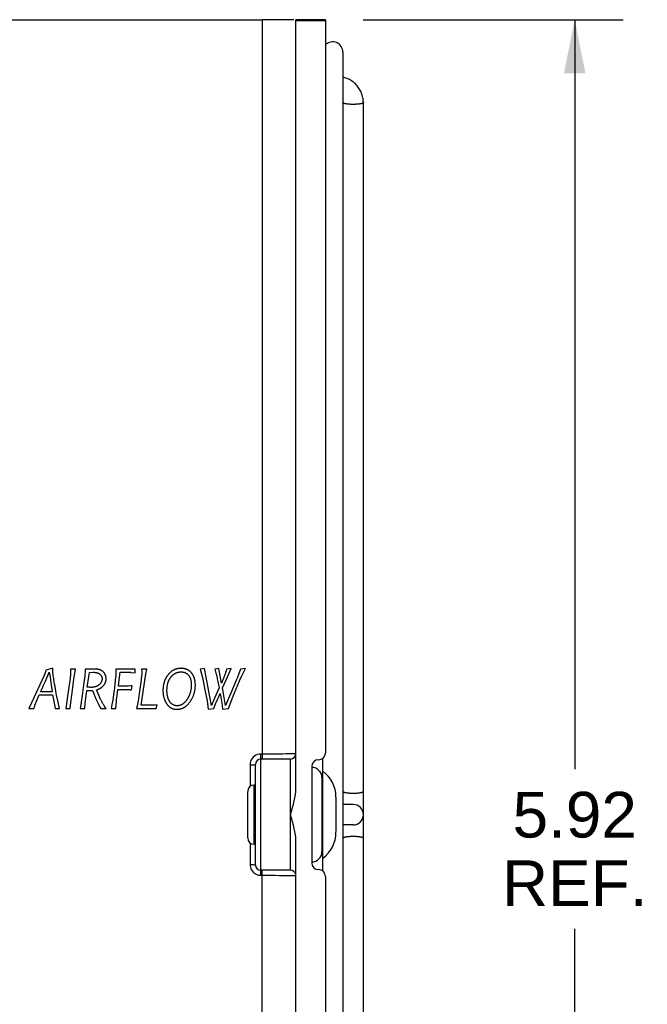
# Model space of a CAD drawing. Header units: inches. Extents: x 0 to 22, y 0 to 17.
# Tile 3 of 7: x 2.4 to 4.8, y 4.7 to 8.4. Entities that reach past the tile are written whole.
import ezdxf

# ---------------------------------------------------------------- set-up
doc = ezdxf.new("R2010")
doc.units = ezdxf.units.IN
doc.header["$LTSCALE"] = 1.21
doc.header["$MEASUREMENT"] = 0
doc.layers.get('0').update_dxf_attribs({"linetype": 'CONTINUOUS'})
doc.layers.add('DIMENSIONS', color=7, linetype='CONTINUOUS')
doc.styles.get("Standard").update_dxf_attribs({"font": 'arial.ttf'})
doc.dimstyles.new('DIMSTYLE_1', dxfattribs={"dimtxt": 0.17, "dimasz": 0.2, "dimexe": 0.09, "dimexo": 0.07, "dimgap": 0.0425, "dimtad": 0, "dimtih": 1, "dimtoh": 1, "dimzin": 4, "dimdsep": 46, "dimtxsty": 'Standard', "dimblk": '_FILLED', "dimblk1": '_FILLED', "dimblk2": '_FILLED', "dimcen": 0.09, "dimazin": 1, "dimtfac": 1, "dimtdec": 3, "dimtofl": 0, "dimtmove": 0, "dimatfit": 3, "dimldrblk": '_FILLED', "dimfxl": 0, "dimtolj": 1, "dimtzin": 4, "dimarcsym": 0})

# ---------------------------------------------------------------- blocks, each defined once
blk = doc.blocks.new('_FILLED')
at = {"color": 0, "linetype": 'ByBlock'}
blk.add_solid([(0, 0), (-1, 0.2), (-1, -0.2)], dxfattribs=at)
blk = doc.blocks.new('*D2')
at = {"layer": 'DIMENSIONS', "color": 2, "linetype": 'Continuous'}
for p, q in [((3.7046, 8.3918), (4.6714, 8.3918)), ((4.4914, 8.3918), (4.4914, 5.6034)), ((4.4914, 2.4749), (4.4914, 5.0084)), ((3.5946, 2.4749), (4.6714, 2.4749))]:
    blk.add_line(p, q, dxfattribs=at)
at = {"layer": 'DIMENSIONS', "color": 2, "linetype": 'Continuous', "xscale": 0.2, "yscale": 0.2, "zscale": 0.2}
for p, rotation in [((4.4914, 8.3918), 90), ((4.4914, 2.4749), 270)]:
    blk.add_blockref('_FILLED', p, dxfattribs=dict(at, rotation=rotation))
at = {"layer": 'DIMENSIONS', "color": 2, "linetype": 'Continuous', "insert": (4.4914, 5.5184), "char_height": 0.17, "width": 0.539703, "attachment_point": 2, "line_spacing_factor": 0.9}
blk.add_mtext('5.92\\PREF.', dxfattribs=at)

msp = doc.modelspace()

# ---------------------------------------------------------------- linework, layer by layer
at = {"color": 7, "linetype": 'Continuous'}
for p, q in [((1.9836, 8.3919), (3.3296, 8.3919)), ((3.3296, 8.3919), (3.3296, 5.6404)), ((3.4472, 8.3918), (3.3296, 8.3918)), ((3.4546, 5.5295), (3.4546, 8.3918)), ((3.5646, 8.3918), (3.4546, 8.3918)), ((3.5646, 8.3918), (3.5646, 5.6629)), ((3.5646, 8.3878), (3.4546, 8.3878)), ((3.6296, 8.2714), (3.6296, 2.5954)), ((3.7056, 2.7834), (3.7056, 8.0834)), ((3.3458, 5.6589), (3.3246, 5.6589)), ((3.3246, 5.2079), (3.3246, 5.6589)), ((3.2846, 5.6191), (3.2846, 5.5384)), ((3.3046, 5.2464), (3.3046, 5.6204)), ((3.4346, 5.6404), (3.3246, 5.6404)), ((3.4346, 5.2264), (3.4346, 5.6404)), ((3.5136, 5.6129), (3.5136, 5.2539)), ((3.5536, 5.6422), (3.5536, 5.2246)), ((3.5516, 5.5714), (3.5516, 5.2954)), ((3.3046, 5.5434), (3.2991, 5.5434)), ((3.2991, 5.3234), (3.2991, 5.5434)), ((3.2756, 5.3469), (3.2756, 5.5199)), ((3.5536, 5.5134), (3.5516, 5.5134)), ((3.6036, 5.4989), (3.6036, 5.3678)), ((3.6676, 5.4714), (3.6296, 5.4714)), ((3.6676, 5.3954), (3.6296, 5.3954)), ((3.5536, 5.3534), (3.5516, 5.3534)), ((3.2846, 5.3284), (3.2846, 5.2476)), ((3.3046, 5.3234), (3.2991, 5.3234)), ((3.4546, 2.4749), (3.4546, 5.3372)), ((3.4346, 5.2264), (3.3246, 5.2264)), ((3.3296, 2.4749), (3.3296, 5.2264)), ((3.5646, 5.2039), (3.5646, 2.4749))]:
    msp.add_line(p, q, dxfattribs=at)
at = {"color": 40, "linetype": 'Continuous'}
for p, q in [((2.5505, 5.9781), (2.5255, 5.9716)), ((2.5508, 5.9705), (2.5505, 5.9781)), ((2.6171, 5.9751), (2.6169, 5.9587)), ((2.6352, 5.9751), (2.6171, 5.9751)), ((2.6337, 5.9667), (2.6352, 5.9751)), ((2.671, 5.9751), (2.6708, 5.9639)), ((2.7061, 5.9751), (2.671, 5.9751)), ((2.7142, 5.9748), (2.7061, 5.9751)), ((2.7855, 5.9751), (2.7857, 5.9625)), ((2.8568, 5.9751), (2.7855, 5.9751)), ((2.8567, 5.9618), (2.8568, 5.9751)), ((2.8812, 5.9751), (2.8817, 5.9661)), ((2.9008, 5.9751), (2.8812, 5.9751)), ((2.8971, 5.9573), (2.9008, 5.9751)), ((3.1154, 5.978), (3.0987, 5.9751)), ((3.0987, 5.9751), (3.104, 5.9574)), ((3.1216, 5.9452), (3.1154, 5.978)), ((3.1681, 5.978), (3.1529, 5.9751)), ((3.1529, 5.9751), (3.1562, 5.9651)), ((3.1739, 5.9444), (3.1681, 5.978)), ((3.1969, 5.9751), (3.195, 5.9687)), ((3.1965, 5.9377), (3.2147, 5.978)), ((3.2147, 5.978), (3.1969, 5.9751)), ((3.2485, 5.9751), (3.2402, 5.9519)), ((3.2672, 5.978), (3.2485, 5.9751)), ((3.2531, 5.9482), (3.2672, 5.978)), ((2.5178, 5.9492), (2.4719, 5.8502)), ((2.5233, 5.9304), (2.5378, 5.9639)), ((2.5255, 5.9716), (2.5237, 5.9651)), ((2.5378, 5.9639), (2.5406, 5.9453)), ((2.5406, 5.9453), (2.5448, 5.9166)), ((2.6155, 5.9415), (2.6096, 5.8987)), ((2.6213, 5.8783), (2.6305, 5.9469)), ((2.6305, 5.9469), (2.6337, 5.9667)), ((2.6697, 5.9489), (2.6656, 5.9163)), ((2.6708, 5.9639), (2.6707, 5.9626)), ((2.679, 5.9079), (2.6832, 5.9386)), ((2.6832, 5.9386), (2.6869, 5.9627)), ((2.6869, 5.9627), (2.7014, 5.9633)), ((2.7951, 5.9115), (2.7993, 5.945)), ((2.7993, 5.945), (2.8018, 5.9633)), ((2.8018, 5.9633), (2.8205, 5.9636)), ((2.842, 5.963), (2.8567, 5.9618)), ((2.8815, 5.9553), (2.8809, 5.9492)), ((2.8817, 5.9661), (2.8815, 5.9553)), ((3.104, 5.9574), (3.1074, 5.9435)), ((3.1074, 5.9435), (3.1168, 5.8979)), ((3.1347, 5.8715), (3.1216, 5.9452)), ((3.1779, 5.9224), (3.1739, 5.9444)), ((3.1844, 5.9383), (3.1821, 5.9325)), ((3.1824, 5.9057), (3.1965, 5.9377)), ((3.195, 5.9687), (3.1932, 5.9629)), ((2.5049, 5.8907), (2.5111, 5.9035)), ((2.5165, 5.9153), (2.5197, 5.9224)), ((2.5197, 5.9224), (2.5233, 5.9304)), ((2.5448, 5.9166), (2.5489, 5.8907)), ((2.5593, 5.9101), (2.5576, 5.9196)), ((2.5608, 5.9012), (2.5593, 5.9101)), ((2.5623, 5.8929), (2.5608, 5.9012)), ((2.6656, 5.9163), (2.6605, 5.8768)), ((2.6892, 5.9074), (2.679, 5.9079)), ((2.7129, 5.8982), (2.7178, 5.8996)), ((2.7917, 5.8881), (2.7933, 5.8997)), ((2.7933, 5.8997), (2.8133, 5.8997)), ((2.8157, 5.9114), (2.7951, 5.9115)), ((2.8464, 5.913), (2.8399, 5.9125)), ((2.8436, 5.8982), (2.8464, 5.913)), ((2.8792, 5.9349), (2.8696, 5.8664)), ((2.8861, 5.8822), (2.893, 5.9329)), ((3.1695, 5.906), (3.1527, 5.8669)), ((3.1648, 5.9289), (3.1695, 5.906)), ((3.1884, 5.8693), (3.1824, 5.9057)), ((3.219, 5.9002), (3.1934, 5.8393)), ((3.2253, 5.9151), (3.219, 5.9002)), ((3.2307, 5.9281), (3.2253, 5.9151)), ((2.4887, 5.8522), (2.5001, 5.8789)), ((2.5001, 5.8789), (2.5504, 5.8789)), ((2.5489, 5.8907), (2.5049, 5.8907)), ((2.5504, 5.8789), (2.5547, 5.8558)), ((2.5638, 5.8853), (2.5623, 5.8929)), ((2.5652, 5.8784), (2.5638, 5.8853)), ((2.5707, 5.8522), (2.5652, 5.8784)), ((2.6096, 5.8987), (2.6036, 5.8558)), ((2.6178, 5.8504), (2.6213, 5.8783)), ((2.6605, 5.8768), (2.657, 5.8527)), ((2.6717, 5.8499), (2.6747, 5.8742)), ((2.6747, 5.8742), (2.6774, 5.896)), ((2.6774, 5.896), (2.6906, 5.8956)), ((2.6906, 5.8956), (2.6985, 5.8961)), ((2.6985, 5.8961), (2.7059, 5.8772)), ((2.7217, 5.8778), (2.7129, 5.8982)), ((2.7289, 5.8626), (2.7217, 5.8778)), ((2.778, 5.8902), (2.7736, 5.8591)), ((2.7883, 5.8608), (2.7892, 5.8687)), ((2.7892, 5.8687), (2.7904, 5.8778)), ((2.7904, 5.8778), (2.7917, 5.8881)), ((2.8696, 5.8664), (2.8691, 5.8629)), ((2.8801, 5.8405), (2.8861, 5.8822)), ((3.1168, 5.8979), (3.1246, 5.8577)), ((3.1405, 5.8393), (3.1347, 5.8715)), ((3.1527, 5.8669), (3.1405, 5.8393)), ((3.1631, 5.8615), (3.1668, 5.8698)), ((3.1733, 5.8842), (3.1769, 5.8631)), ((3.1769, 5.8631), (3.1803, 5.8409)), ((3.1934, 5.8393), (3.1884, 5.8693)), ((3.2037, 5.8287), (3.2216, 5.8748)), ((2.4719, 5.8502), (2.4613, 5.8287)), ((2.4613, 5.8287), (2.4803, 5.8287)), ((2.4803, 5.8287), (2.4836, 5.8387)), ((2.5547, 5.8558), (2.5594, 5.8287)), ((2.5594, 5.8287), (2.5763, 5.8287)), ((2.5763, 5.8287), (2.5707, 5.8522)), ((2.6036, 5.8558), (2.599, 5.8287)), ((2.599, 5.8287), (2.6158, 5.8287)), ((2.6158, 5.8287), (2.6178, 5.8504)), ((2.6541, 5.8363), (2.6524, 5.8287)), ((2.6524, 5.8287), (2.67, 5.8287)), ((2.657, 5.8527), (2.6562, 5.8476)), ((2.67, 5.8287), (2.6717, 5.8499)), ((2.7202, 5.8456), (2.7292, 5.8287)), ((2.7292, 5.8287), (2.7489, 5.8287)), ((2.7489, 5.8287), (2.7435, 5.8366)), ((2.7707, 5.8432), (2.7681, 5.8287)), ((2.7681, 5.8287), (2.7855, 5.8287)), ((2.7736, 5.8591), (2.7707, 5.8432)), ((2.7855, 5.8287), (2.7876, 5.8541)), ((2.8656, 5.8425), (2.8626, 5.8287)), ((2.8626, 5.8287), (2.9357, 5.8287)), ((2.9027, 5.8404), (2.8801, 5.8405)), ((2.9387, 5.842), (2.9313, 5.8415)), ((2.9357, 5.8287), (2.9387, 5.842)), ((3.1246, 5.8577), (3.1261, 5.8485)), ((3.1261, 5.8485), (3.1265, 5.8451)), ((3.1265, 5.8451), (3.1269, 5.8412)), ((3.1269, 5.8412), (3.1277, 5.8342)), ((3.1277, 5.8342), (3.1285, 5.8258)), ((3.1285, 5.8258), (3.1499, 5.8287)), ((3.1499, 5.8287), (3.1563, 5.8454)), ((3.1803, 5.8409), (3.1824, 5.8258)), ((3.1824, 5.8258), (3.2037, 5.8287))]:
    msp.add_line(p, q, dxfattribs=at)
at = {"color": 7, "linetype": 'Continuous'}
for points in [[(3.7056, 8.0834), (3.7054, 8.0879), (3.7051, 8.0924), (3.7046, 8.0969), (3.7038, 8.1014), (3.7029, 8.1059), (3.7017, 8.1103), (3.7004, 8.1146), (3.6988, 8.1188), (3.697, 8.123), (3.695, 8.1271), (3.6929, 8.1311), (3.6905, 8.1351), (3.688, 8.1388), (3.6853, 8.1425), (3.6824, 8.1461), (3.6794, 8.1495), (3.6762, 8.1527), (3.6728, 8.1558), (3.6693, 8.1588), (3.6657, 8.1616), (3.6619, 8.1642), (3.658, 8.1666), (3.654, 8.1689), (3.6499, 8.1709), (3.6457, 8.1728), (3.6415, 8.1745), (3.6371, 8.176), (3.6327, 8.1772), (3.6296, 8.178)], [(3.6676, 8.0768), (3.6654, 8.0768), (3.6633, 8.0768), (3.6612, 8.0769), (3.6591, 8.0769), (3.657, 8.077), (3.655, 8.0772), (3.653, 8.0773), (3.6511, 8.0774), (3.6492, 8.0776), (3.6473, 8.0778), (3.6456, 8.078), (3.6439, 8.0782), (3.6422, 8.0785), (3.6407, 8.0787), (3.6392, 8.079), (3.6378, 8.0793), (3.6366, 8.0796), (3.6354, 8.0799), (3.6343, 8.0802), (3.6333, 8.0805), (3.6324, 8.0809), (3.6317, 8.0812), (3.631, 8.0816), (3.6305, 8.0819), (3.6301, 8.0823), (3.6298, 8.0826), (3.6296, 8.083), (3.6296, 8.0834)], [(3.7056, 8.0834), (3.7055, 8.083), (3.7053, 8.0826), (3.705, 8.0823), (3.7046, 8.0819), (3.7041, 8.0816), (3.7034, 8.0812), (3.7027, 8.0809), (3.7018, 8.0805), (3.7008, 8.0802), (3.6997, 8.0799), (3.6985, 8.0796), (3.6973, 8.0793), (3.6959, 8.079), (3.6944, 8.0787), (3.6929, 8.0785), (3.6912, 8.0782), (3.6895, 8.078), (3.6878, 8.0778), (3.6859, 8.0776), (3.684, 8.0774), (3.6821, 8.0773), (3.6801, 8.0772), (3.6781, 8.077), (3.676, 8.0769), (3.6739, 8.0769), (3.6718, 8.0768), (3.6697, 8.0768), (3.6676, 8.0768)], [(3.301, 5.6513), (3.2962, 5.6472), (3.2922, 5.6424)], [(3.3246, 5.6589), (3.3182, 5.6584), (3.3122, 5.6569), (3.3064, 5.6545), (3.301, 5.6513)], [(3.4546, 5.6604), (3.4535, 5.6602), (3.4503, 5.66), (3.445, 5.6598), (3.4378, 5.6596), (3.4287, 5.6595), (3.4179, 5.6593), (3.4056, 5.6592), (3.392, 5.6591), (3.3773, 5.659), (3.3619, 5.6589), (3.3458, 5.6589)], [(3.2922, 5.6424), (3.2889, 5.6371), (3.2865, 5.6314), (3.2851, 5.6254), (3.2846, 5.6191)], [(3.2846, 5.6191), (3.2897, 5.6192), (3.2946, 5.6193), (3.2987, 5.6195), (3.3019, 5.6198), (3.3039, 5.6201), (3.3046, 5.6204)], [(3.4346, 5.4334), (3.4387, 5.4469), (3.4424, 5.46), (3.4458, 5.4726), (3.4488, 5.4849), (3.4512, 5.4967), (3.453, 5.508), (3.4541, 5.519), (3.4546, 5.5295)], [(3.6296, 5.5202), (3.6296, 5.5198), (3.6298, 5.5194), (3.6302, 5.519), (3.6307, 5.5186), (3.6313, 5.5182), (3.632, 5.5179), (3.6329, 5.5175), (3.6339, 5.5171), (3.635, 5.5168), (3.6363, 5.5165), (3.6376, 5.5161), (3.6391, 5.5158), (3.6407, 5.5155), (3.6424, 5.5153), (3.6441, 5.515), (3.646, 5.5148), (3.6479, 5.5146), (3.6499, 5.5144), (3.652, 5.5142), (3.6541, 5.514), (3.6563, 5.5139), (3.6585, 5.5138), (3.6607, 5.5137), (3.663, 5.5137), (3.6653, 5.5136), (3.6676, 5.5136)], [(3.6676, 5.5136), (3.6699, 5.5136), (3.6721, 5.5137), (3.6744, 5.5137), (3.6767, 5.5138), (3.6789, 5.5139), (3.681, 5.514), (3.6832, 5.5142), (3.6852, 5.5144), (3.6872, 5.5146), (3.6891, 5.5148), (3.691, 5.515), (3.6928, 5.5153), (3.6944, 5.5155), (3.696, 5.5158), (3.6975, 5.5161), (3.6988, 5.5165), (3.7001, 5.5168), (3.7012, 5.5171), (3.7022, 5.5175), (3.7031, 5.5179), (3.7038, 5.5182), (3.7045, 5.5186), (3.7049, 5.519), (3.7053, 5.5194), (3.7055, 5.5198), (3.7056, 5.5202)], [(3.4546, 5.3372), (3.4541, 5.3478), (3.453, 5.3587), (3.4512, 5.3701), (3.4488, 5.3819), (3.4458, 5.3941), (3.4424, 5.4068), (3.4387, 5.4199), (3.4346, 5.4334)], [(3.6296, 5.3466), (3.6296, 5.347), (3.6298, 5.3474), (3.6302, 5.3477), (3.6307, 5.3481), (3.6313, 5.3485), (3.632, 5.3489), (3.6329, 5.3493), (3.6339, 5.3496), (3.635, 5.35), (3.6363, 5.3503), (3.6376, 5.3506), (3.6391, 5.3509), (3.6407, 5.3512), (3.6424, 5.3515), (3.6441, 5.3518), (3.646, 5.352), (3.6479, 5.3522), (3.6499, 5.3524), (3.652, 5.3526), (3.6541, 5.3527), (3.6563, 5.3529), (3.6585, 5.353), (3.6607, 5.353), (3.663, 5.3531), (3.6653, 5.3531), (3.6676, 5.3532)], [(3.6676, 5.3532), (3.6699, 5.3531), (3.6721, 5.3531), (3.6744, 5.353), (3.6767, 5.353), (3.6789, 5.3529), (3.681, 5.3527), (3.6832, 5.3526), (3.6852, 5.3524), (3.6872, 5.3522), (3.6891, 5.352), (3.691, 5.3518), (3.6928, 5.3515), (3.6944, 5.3512), (3.696, 5.3509), (3.6975, 5.3506), (3.6988, 5.3503), (3.7001, 5.35), (3.7012, 5.3496), (3.7022, 5.3493), (3.7031, 5.3489), (3.7038, 5.3485), (3.7045, 5.3481), (3.7049, 5.3477), (3.7053, 5.3474), (3.7055, 5.347), (3.7056, 5.3466)], [(3.2846, 5.2476), (3.2897, 5.2476), (3.2946, 5.2475), (3.2987, 5.2473), (3.3019, 5.247), (3.3039, 5.2467), (3.3046, 5.2464)], [(3.2846, 5.2476), (3.2849, 5.2426), (3.2858, 5.2378), (3.2872, 5.2335), (3.289, 5.2295), (3.291, 5.2259), (3.2934, 5.2227)], [(3.2934, 5.2227), (3.2959, 5.2199), (3.2985, 5.2175), (3.3012, 5.2154)], [(3.3012, 5.2154), (3.304, 5.2136), (3.3068, 5.2121), (3.3095, 5.2108), (3.3122, 5.2098), (3.3148, 5.2091), (3.3174, 5.2086), (3.3198, 5.2082), (3.3222, 5.208), (3.3246, 5.2079)], [(3.3246, 5.2079), (3.3458, 5.2079), (3.3619, 5.2079), (3.3773, 5.2078), (3.392, 5.2077), (3.4056, 5.2076), (3.4179, 5.2074), (3.4287, 5.2073), (3.4378, 5.2071), (3.445, 5.207), (3.4503, 5.2068), (3.4535, 5.2066), (3.4546, 5.2064)]]:
    msp.add_lwpolyline(points, dxfattribs=at)
at = {"color": 40, "linetype": 'Continuous'}
for points in [[(2.7346, 5.9682), (2.7346, 5.9682), (2.7339, 5.9687), (2.7333, 5.9691), (2.7326, 5.9695), (2.732, 5.9699), (2.7313, 5.9703), (2.7306, 5.9706), (2.7299, 5.971), (2.7292, 5.9713), (2.7285, 5.9716), (2.7278, 5.9719), (2.727, 5.9722), (2.7263, 5.9725), (2.7255, 5.9728), (2.7248, 5.973), (2.724, 5.9733), (2.7232, 5.9735), (2.7224, 5.9737), (2.7216, 5.9739), (2.7208, 5.974), (2.72, 5.9742), (2.7192, 5.9743), (2.7184, 5.9744), (2.7176, 5.9746), (2.7167, 5.9746), (2.7159, 5.9747), (2.715, 5.9748), (2.7142, 5.9748)], [(3.0284, 5.9781), (3.0272, 5.9781), (3.026, 5.978), (3.0248, 5.978), (3.0237, 5.9779), (3.0225, 5.9778), (3.0213, 5.9777), (3.0202, 5.9776), (3.019, 5.9775), (3.0179, 5.9773), (3.0168, 5.9771), (3.0157, 5.9769), (3.0146, 5.9767), (3.0135, 5.9764), (3.0124, 5.9761), (3.0113, 5.9758), (3.0102, 5.9755), (3.0091, 5.9752), (3.0081, 5.9748), (3.007, 5.9744), (3.0059, 5.9741), (3.0049, 5.9736), (3.0038, 5.9732), (3.0028, 5.9727), (3.0018, 5.9723)], [(3.0684, 5.9591), (3.0676, 5.9602), (3.0667, 5.9612), (3.0659, 5.9623), (3.065, 5.9632), (3.0641, 5.9642), (3.0632, 5.9651), (3.0623, 5.9659), (3.0613, 5.9668), (3.0603, 5.9676), (3.0594, 5.9684), (3.0584, 5.9691), (3.0573, 5.9698), (3.0568, 5.9702), (3.0563, 5.9705), (3.0552, 5.9712), (3.0542, 5.9718), (3.0531, 5.9724), (3.052, 5.973), (3.0508, 5.9735), (3.0497, 5.974), (3.0485, 5.9745), (3.0473, 5.9749), (3.0461, 5.9754), (3.0448, 5.9758), (3.0435, 5.9761), (3.0423, 5.9764), (3.0409, 5.9768), (3.0396, 5.977), (3.0382, 5.9773), (3.0368, 5.9775), (3.0354, 5.9777), (3.0339, 5.9778), (3.0324, 5.9779), (3.0309, 5.978), (3.0293, 5.9781), (3.0284, 5.9781)], [(2.5237, 5.9651), (2.5229, 5.9628), (2.5225, 5.9614), (2.5221, 5.9601), (2.5217, 5.9589), (2.5212, 5.9577), (2.5208, 5.9566), (2.5204, 5.9555), (2.52, 5.9544), (2.5196, 5.9533), (2.5191, 5.9523), (2.5187, 5.9512), (2.5183, 5.9502), (2.5178, 5.9492)], [(2.5576, 5.9196), (2.5561, 5.9288), (2.5551, 5.9349), (2.5542, 5.9406), (2.5535, 5.9457), (2.5528, 5.9501), (2.5523, 5.954), (2.5519, 5.9575), (2.5515, 5.9606), (2.5513, 5.9634), (2.5511, 5.966), (2.5509, 5.9683), (2.5508, 5.9705)], [(2.6169, 5.9587), (2.6165, 5.9529), (2.6164, 5.9511), (2.6163, 5.9494), (2.6161, 5.9478), (2.616, 5.9464), (2.6159, 5.945), (2.6157, 5.9438), (2.6156, 5.9426), (2.6155, 5.9415)], [(2.6707, 5.9626), (2.6704, 5.9571), (2.6704, 5.9557), (2.6703, 5.9544), (2.6702, 5.9532), (2.6701, 5.952), (2.67, 5.9509), (2.6698, 5.9499), (2.6697, 5.9489)], [(2.7014, 5.9633), (2.7025, 5.9633), (2.7036, 5.9633), (2.7047, 5.9632), (2.7058, 5.9632), (2.7068, 5.9631), (2.7078, 5.963), (2.7088, 5.9629), (2.7097, 5.9628), (2.7106, 5.9627), (2.7115, 5.9625), (2.7124, 5.9624), (2.7132, 5.9622), (2.7141, 5.962), (2.7149, 5.9618), (2.7156, 5.9616), (2.7164, 5.9614), (2.7171, 5.9611), (2.7178, 5.9609), (2.7185, 5.9606), (2.7192, 5.9603), (2.7198, 5.9601), (2.7205, 5.9598), (2.7211, 5.9595), (2.7217, 5.9592), (2.7222, 5.9588), (2.7228, 5.9585), (2.7233, 5.9581)], [(2.7233, 5.9581), (2.7237, 5.9579), (2.7243, 5.9575), (2.7249, 5.9571), (2.7254, 5.9566), (2.726, 5.9562), (2.7265, 5.9557), (2.727, 5.9553), (2.7275, 5.9548), (2.728, 5.9544), (2.7284, 5.9539), (2.7288, 5.9534), (2.7293, 5.9529), (2.7297, 5.9524), (2.73, 5.9519), (2.7304, 5.9514), (2.7307, 5.9509), (2.7311, 5.9504), (2.7314, 5.9499), (2.7317, 5.9494), (2.7319, 5.9488), (2.7322, 5.9483), (2.7325, 5.9477), (2.7327, 5.9472), (2.7329, 5.9466), (2.7331, 5.946), (2.7333, 5.9455), (2.7335, 5.9449), (2.7336, 5.9443), (2.7337, 5.9437), (2.7339, 5.943), (2.734, 5.9424), (2.734, 5.9418), (2.7341, 5.9411), (2.7342, 5.9405), (2.7342, 5.9398), (2.7342, 5.9391)], [(2.7342, 5.9391), (2.7342, 5.9387), (2.7342, 5.9383), (2.7342, 5.938), (2.7342, 5.9376), (2.7342, 5.9372), (2.7341, 5.9368), (2.7341, 5.9364), (2.734, 5.936), (2.734, 5.9355), (2.7339, 5.9351), (2.7338, 5.9347), (2.7337, 5.9343), (2.7336, 5.9338), (2.7335, 5.9334), (2.7334, 5.933), (2.7332, 5.9325), (2.7331, 5.9321), (2.733, 5.9316), (2.7328, 5.9311), (2.7326, 5.9307), (2.7324, 5.9302), (2.7322, 5.9297), (2.732, 5.9292), (2.732, 5.9291)], [(2.7453, 5.956), (2.7452, 5.9562), (2.7448, 5.9568), (2.7445, 5.9575), (2.7441, 5.9581), (2.7438, 5.9586), (2.7434, 5.9592), (2.743, 5.9598), (2.7426, 5.9603), (2.7422, 5.9609), (2.7418, 5.9614), (2.7414, 5.9619), (2.7409, 5.9625), (2.7405, 5.963), (2.74, 5.9635), (2.7396, 5.9639), (2.7391, 5.9644), (2.7387, 5.9649), (2.7382, 5.9653), (2.7377, 5.9658), (2.7372, 5.9662), (2.7367, 5.9666), (2.7362, 5.967), (2.7357, 5.9674), (2.7351, 5.9678), (2.7346, 5.9682)], [(2.7399, 5.9145), (2.7404, 5.9151), (2.741, 5.9158), (2.7416, 5.9166), (2.7421, 5.9174), (2.7427, 5.9181), (2.7432, 5.9189), (2.7437, 5.9197), (2.7441, 5.9205), (2.7446, 5.9213), (2.745, 5.9221), (2.7454, 5.9229), (2.7458, 5.9237), (2.7462, 5.9245), (2.7465, 5.9253), (2.7468, 5.9261), (2.7471, 5.927), (2.7474, 5.9278), (2.7477, 5.9287), (2.7479, 5.9295), (2.7481, 5.9304), (2.7483, 5.9312), (2.7485, 5.9321), (2.7487, 5.933), (2.7488, 5.9339), (2.7489, 5.9348), (2.749, 5.9357), (2.7491, 5.9366), (2.7492, 5.9375), (2.7492, 5.9385), (2.7492, 5.9394)], [(2.7492, 5.9394), (2.7492, 5.9402), (2.7492, 5.9409), (2.7492, 5.9416), (2.7491, 5.9423), (2.7491, 5.943), (2.749, 5.9438), (2.7489, 5.9444), (2.7488, 5.9451), (2.7487, 5.9458), (2.7486, 5.9465), (2.7485, 5.9472), (2.7483, 5.9478), (2.7482, 5.9485), (2.748, 5.9492), (2.7478, 5.9498), (2.7476, 5.9504), (2.7474, 5.9511), (2.7472, 5.9517), (2.747, 5.9523), (2.7467, 5.953), (2.7465, 5.9536), (2.7462, 5.9542), (2.7461, 5.9545), (2.7459, 5.9548), (2.7456, 5.9554), (2.7453, 5.956)], [(2.7846, 5.9451), (2.7834, 5.9342), (2.7828, 5.9285), (2.7821, 5.9225), (2.7814, 5.9165), (2.7806, 5.9102), (2.7798, 5.9037), (2.7789, 5.897), (2.778, 5.8902)], [(2.7857, 5.9625), (2.7857, 5.9611), (2.7856, 5.9595), (2.7856, 5.958), (2.7855, 5.9564), (2.7854, 5.9547), (2.7853, 5.953), (2.7851, 5.9513), (2.7851, 5.9505), (2.7849, 5.9487), (2.7848, 5.9469), (2.7846, 5.9451)], [(2.8205, 5.9636), (2.8301, 5.9635), (2.8323, 5.9635), (2.8343, 5.9634), (2.8361, 5.9634), (2.8378, 5.9633), (2.8393, 5.9632), (2.8407, 5.9631), (2.842, 5.963)], [(2.8809, 5.9492), (2.8804, 5.9448), (2.8801, 5.9425), (2.8798, 5.94), (2.8795, 5.9375), (2.8792, 5.9349)], [(2.893, 5.9329), (2.8933, 5.935), (2.8936, 5.9372), (2.8939, 5.9395), (2.8942, 5.9418), (2.8946, 5.9442), (2.895, 5.9467), (2.8955, 5.9492), (2.896, 5.9519), (2.8965, 5.9546), (2.8971, 5.9573)], [(2.9703, 5.9397), (2.9695, 5.9381), (2.9688, 5.9364), (2.9681, 5.9348), (2.9674, 5.9331), (2.9667, 5.9314), (2.9661, 5.9297), (2.9655, 5.9279), (2.9649, 5.9262), (2.9644, 5.9244), (2.9639, 5.9226), (2.9634, 5.9208), (2.963, 5.9189), (2.9626, 5.9171), (2.9623, 5.9152), (2.9619, 5.9133), (2.9616, 5.9114), (2.9614, 5.9094), (2.9611, 5.9074), (2.9609, 5.9055), (2.9608, 5.9034), (2.9606, 5.9014), (2.9605, 5.8993), (2.9605, 5.8972), (2.9605, 5.8953)], [(3.0018, 5.9723), (3.0005, 5.9716), (2.9991, 5.9709), (2.9978, 5.9702), (2.9965, 5.9694), (2.9952, 5.9686), (2.994, 5.9678), (2.9927, 5.967), (2.9915, 5.9661), (2.9903, 5.9652), (2.9892, 5.9643), (2.988, 5.9633), (2.9869, 5.9623), (2.9858, 5.9613), (2.9847, 5.9602), (2.9836, 5.9591), (2.9826, 5.958), (2.9815, 5.9568), (2.9805, 5.9556), (2.9795, 5.9544), (2.9785, 5.9532), (2.9776, 5.9519), (2.9766, 5.9505), (2.9757, 5.9491), (2.9748, 5.9477), (2.9739, 5.9463), (2.973, 5.9448), (2.9722, 5.9433), (2.9713, 5.9417), (2.9705, 5.9401), (2.9703, 5.9397)], [(2.9795, 5.9252), (2.9799, 5.9263), (2.9802, 5.9273), (2.9806, 5.9283), (2.9809, 5.9293), (2.9813, 5.9303), (2.9817, 5.9313), (2.9822, 5.9323), (2.9826, 5.9332), (2.9831, 5.9342), (2.9836, 5.9352), (2.9841, 5.9361), (2.9846, 5.9371), (2.9851, 5.938), (2.9857, 5.9389), (2.9862, 5.9399), (2.9868, 5.9408), (2.9874, 5.9417), (2.9881, 5.9426), (2.9887, 5.9435), (2.9894, 5.9444), (2.9901, 5.9453), (2.9908, 5.9462)], [(2.9908, 5.9462), (2.9909, 5.9463), (2.9918, 5.9474), (2.9927, 5.9485), (2.9937, 5.9496), (2.9946, 5.9506), (2.9956, 5.9515), (2.9966, 5.9525), (2.9976, 5.9533), (2.9986, 5.9542), (2.9996, 5.955), (3.0006, 5.9558), (3.0016, 5.9565), (3.0026, 5.9572), (3.0036, 5.9579), (3.0047, 5.9586), (3.0057, 5.9592), (3.0068, 5.9597), (3.0079, 5.9603), (3.009, 5.9608), (3.0101, 5.9613), (3.0112, 5.9617), (3.0123, 5.9622), (3.0128, 5.9624), (3.0134, 5.9625), (3.0145, 5.9629), (3.0157, 5.9632), (3.0169, 5.9635), (3.018, 5.9638), (3.0192, 5.964), (3.0205, 5.9642), (3.0217, 5.9644), (3.0229, 5.9645), (3.0242, 5.9646), (3.0254, 5.9647), (3.0267, 5.9648), (3.028, 5.9648)], [(3.028, 5.9648), (3.0289, 5.9648), (3.03, 5.9647), (3.0311, 5.9647), (3.0322, 5.9646), (3.0332, 5.9645), (3.0343, 5.9643), (3.0353, 5.9642), (3.0363, 5.964), (3.0373, 5.9638), (3.0382, 5.9636), (3.0392, 5.9633), (3.0401, 5.963), (3.041, 5.9627), (3.0419, 5.9624), (3.0427, 5.9621), (3.0436, 5.9617), (3.0444, 5.9613), (3.0452, 5.9609), (3.046, 5.9605), (3.0468, 5.96), (3.0472, 5.9598), (3.0476, 5.9596), (3.0484, 5.9591), (3.0491, 5.9586), (3.0499, 5.958), (3.0506, 5.9575), (3.0513, 5.9569), (3.052, 5.9563), (3.0527, 5.9556), (3.0533, 5.955), (3.054, 5.9543), (3.0546, 5.9536), (3.0552, 5.9529), (3.0559, 5.9521), (3.0565, 5.9513), (3.057, 5.9505), (3.0576, 5.9497)], [(3.0576, 5.9497), (3.0582, 5.9488), (3.0587, 5.9479), (3.0593, 5.947), (3.0598, 5.946), (3.0603, 5.945), (3.0608, 5.9441), (3.0612, 5.943), (3.0616, 5.942), (3.0621, 5.941), (3.0625, 5.9399), (3.0628, 5.9388), (3.0632, 5.9376), (3.0635, 5.9365), (3.0639, 5.9353), (3.0641, 5.934), (3.0644, 5.9328), (3.0647, 5.9315), (3.0649, 5.9302), (3.0651, 5.9289), (3.0653, 5.9275), (3.0655, 5.9261), (3.0656, 5.9246), (3.0657, 5.9232), (3.0658, 5.9216), (3.0659, 5.9201), (3.0659, 5.9185), (3.0659, 5.9169)], [(3.0809, 5.9157), (3.0809, 5.9165), (3.0809, 5.9185), (3.0808, 5.9205), (3.0807, 5.9224), (3.0805, 5.9243), (3.0804, 5.9261), (3.0802, 5.9279), (3.0799, 5.9297), (3.0797, 5.9314), (3.0794, 5.9331), (3.079, 5.9348), (3.0787, 5.9364), (3.0783, 5.938), (3.0779, 5.9395), (3.0774, 5.941), (3.077, 5.9425), (3.0765, 5.944), (3.0759, 5.9454), (3.0754, 5.9468), (3.0748, 5.9481), (3.0742, 5.9495), (3.0736, 5.9508), (3.0729, 5.952), (3.0722, 5.9533), (3.0715, 5.9545), (3.0708, 5.9557), (3.07, 5.9569), (3.0692, 5.958), (3.0684, 5.9591)], [(3.1562, 5.9651), (3.1568, 5.9629), (3.1575, 5.9604), (3.1583, 5.9574), (3.1591, 5.9541), (3.1601, 5.9503), (3.1605, 5.9483), (3.1615, 5.944), (3.1626, 5.9393), (3.1637, 5.9343), (3.1648, 5.9289)], [(3.1888, 5.9499), (3.1881, 5.9479), (3.1873, 5.9458), (3.1865, 5.9435), (3.1855, 5.941), (3.1844, 5.9383)], [(3.1932, 5.9629), (3.1915, 5.9579), (3.1908, 5.9556), (3.1901, 5.9535), (3.1894, 5.9516), (3.1888, 5.9499)], [(3.2216, 5.8748), (3.225, 5.8831), (3.2281, 5.8907), (3.2312, 5.8982), (3.2343, 5.9057), (3.2374, 5.9131), (3.2406, 5.9204), (3.2437, 5.9276), (3.2469, 5.9347), (3.2501, 5.9416), (3.2531, 5.9482)], [(3.2402, 5.9519), (3.2388, 5.9483), (3.2387, 5.9481), (3.2371, 5.9439), (3.2352, 5.9391), (3.2331, 5.9339), (3.2307, 5.9281)], [(2.5111, 5.9035), (2.5123, 5.9061), (2.5137, 5.909), (2.5165, 5.9153)], [(2.732, 5.9291), (2.7315, 5.928), (2.731, 5.927), (2.7304, 5.9259), (2.7298, 5.9249), (2.7292, 5.924), (2.7286, 5.923), (2.7279, 5.9221), (2.7272, 5.9212), (2.7265, 5.9203), (2.7257, 5.9195), (2.725, 5.9187), (2.7242, 5.9179), (2.7233, 5.9171), (2.7225, 5.9164), (2.7216, 5.9157), (2.7207, 5.915), (2.7197, 5.9143), (2.7188, 5.9137), (2.7178, 5.9131), (2.7167, 5.9125), (2.7157, 5.912), (2.7146, 5.9114), (2.7134, 5.911), (2.7123, 5.9105), (2.7111, 5.9101), (2.7099, 5.9097), (2.7086, 5.9093), (2.7073, 5.9089), (2.706, 5.9086), (2.7046, 5.9083), (2.7033, 5.9081), (2.7018, 5.9079), (2.7004, 5.9077), (2.6989, 5.9075), (2.6973, 5.9074), (2.6957, 5.9073), (2.6941, 5.9073), (2.6925, 5.9073), (2.6908, 5.9073), (2.6892, 5.9074)], [(2.7178, 5.8996), (2.7183, 5.8997), (2.7193, 5.9001), (2.7202, 5.9005), (2.7212, 5.9009), (2.7222, 5.9013), (2.7231, 5.9017), (2.7241, 5.9021), (2.725, 5.9026), (2.7259, 5.9031), (2.7268, 5.9036), (2.7276, 5.9041), (2.7285, 5.9046), (2.7293, 5.9051), (2.7302, 5.9057), (2.731, 5.9062), (2.7318, 5.9068), (2.7326, 5.9074), (2.733, 5.9078), (2.7334, 5.9081), (2.7342, 5.9087), (2.7349, 5.9094), (2.7357, 5.9101), (2.7364, 5.9108), (2.7371, 5.9115), (2.7379, 5.9122), (2.7386, 5.913), (2.7393, 5.9137), (2.7399, 5.9145)], [(2.8133, 5.8997), (2.8158, 5.8997), (2.8183, 5.8996), (2.8208, 5.8996), (2.8235, 5.8995), (2.8263, 5.8994), (2.8291, 5.8992), (2.8321, 5.8991), (2.8352, 5.8989), (2.8384, 5.8986), (2.8417, 5.8983), (2.8436, 5.8982)], [(2.8399, 5.9125), (2.8328, 5.9121), (2.8295, 5.9119), (2.8265, 5.9117), (2.8237, 5.9116), (2.8213, 5.9115), (2.8192, 5.9114), (2.8173, 5.9114), (2.8157, 5.9114)], [(2.9755, 5.8954), (2.9755, 5.8962), (2.9755, 5.8979), (2.9755, 5.8995), (2.9756, 5.9012), (2.9757, 5.9028), (2.9758, 5.9044), (2.9759, 5.906), (2.976, 5.9076), (2.9762, 5.9091), (2.9764, 5.9107), (2.9766, 5.9122), (2.9769, 5.9137), (2.9771, 5.9152), (2.9774, 5.9167), (2.9777, 5.9182), (2.978, 5.9196), (2.9784, 5.921), (2.9787, 5.9224), (2.9791, 5.9238), (2.9795, 5.9252)], [(3.0659, 5.9169), (3.0659, 5.9164), (3.0659, 5.9147), (3.0658, 5.913), (3.0658, 5.9113), (3.0657, 5.9096), (3.0655, 5.908), (3.0654, 5.9063), (3.0652, 5.9046), (3.065, 5.9029), (3.0648, 5.9013), (3.0645, 5.8996), (3.0642, 5.898), (3.0639, 5.8963), (3.0635, 5.8947), (3.0632, 5.8931), (3.0628, 5.8914), (3.0623, 5.8898), (3.0619, 5.8881), (3.0614, 5.8865), (3.0609, 5.8849), (3.0604, 5.8833)], [(3.0635, 5.8565), (3.0648, 5.8585), (3.066, 5.8606), (3.0672, 5.8626), (3.0683, 5.8647), (3.0694, 5.8667), (3.0704, 5.8688), (3.0714, 5.8709), (3.0723, 5.873), (3.0732, 5.8751), (3.0741, 5.8773), (3.0748, 5.8794), (3.0756, 5.8815), (3.0763, 5.8837), (3.0769, 5.8859), (3.0775, 5.8881), (3.078, 5.8903), (3.0785, 5.8925), (3.079, 5.8948), (3.0794, 5.897), (3.0797, 5.8993), (3.0801, 5.9016), (3.0803, 5.9039), (3.0805, 5.9062), (3.0807, 5.9086), (3.0808, 5.9109), (3.0809, 5.9133), (3.0809, 5.9157)], [(3.1821, 5.9325), (3.1794, 5.9259), (3.1779, 5.9224)], [(2.7059, 5.8772), (2.7069, 5.8745), (2.7083, 5.8711), (2.7097, 5.8679), (2.711, 5.8649), (2.7122, 5.862), (2.7135, 5.8593), (2.7146, 5.8568), (2.7158, 5.8543), (2.7169, 5.852), (2.718, 5.8497), (2.7191, 5.8476), (2.7202, 5.8456)], [(2.7435, 5.8366), (2.743, 5.8374), (2.7418, 5.8392), (2.7406, 5.841), (2.7395, 5.8429), (2.7384, 5.8448), (2.7373, 5.8467), (2.7362, 5.8486), (2.7351, 5.8505), (2.734, 5.8525), (2.733, 5.8544), (2.7319, 5.8565), (2.7309, 5.8585), (2.7299, 5.8605), (2.7289, 5.8626)], [(2.8691, 5.8629), (2.8683, 5.8578), (2.8679, 5.8552), (2.8674, 5.8526), (2.867, 5.8499), (2.8665, 5.8473), (2.866, 5.8449), (2.8656, 5.8425)], [(2.9605, 5.8953), (2.9605, 5.8944), (2.9605, 5.8923), (2.9606, 5.8903), (2.9607, 5.8882), (2.9608, 5.8862), (2.961, 5.8843), (2.9612, 5.8823), (2.9614, 5.8804), (2.9617, 5.8785), (2.962, 5.8767), (2.9624, 5.8749), (2.9627, 5.8731), (2.9632, 5.8713), (2.9636, 5.8696), (2.9641, 5.8679), (2.9646, 5.8662), (2.9651, 5.8645), (2.9657, 5.8629), (2.9663, 5.8612), (2.967, 5.8596), (2.9676, 5.8581), (2.9683, 5.8565), (2.9691, 5.855), (2.9698, 5.8535), (2.9706, 5.852), (2.9715, 5.8505), (2.9723, 5.8491)], [(2.98, 5.8657), (2.9796, 5.8668), (2.9792, 5.868), (2.9788, 5.8692), (2.9784, 5.8704), (2.9781, 5.8716), (2.9778, 5.8728), (2.9775, 5.8741), (2.9772, 5.8754), (2.9769, 5.8767), (2.9767, 5.878), (2.9765, 5.8794), (2.9763, 5.8808), (2.9761, 5.8822), (2.9759, 5.8836), (2.9758, 5.885), (2.9757, 5.8865), (2.9756, 5.888), (2.9755, 5.8895), (2.9755, 5.8911), (2.9755, 5.8927), (2.9755, 5.8943), (2.9755, 5.8954)], [(2.9982, 5.8424), (2.9974, 5.8428), (2.9967, 5.8433), (2.9959, 5.8437), (2.9956, 5.844), (2.9952, 5.8442), (2.9945, 5.8448), (2.9938, 5.8453), (2.9931, 5.8459), (2.9924, 5.8464), (2.9917, 5.8471), (2.9911, 5.8477), (2.9904, 5.8483), (2.9898, 5.849), (2.9891, 5.8497), (2.9885, 5.8504), (2.9879, 5.8512), (2.9873, 5.852), (2.9867, 5.8528), (2.9861, 5.8536), (2.9856, 5.8544), (2.985, 5.8553), (2.9844, 5.8562), (2.9839, 5.8572), (2.9834, 5.8581), (2.9828, 5.8591), (2.9823, 5.8602), (2.9818, 5.8613), (2.9813, 5.8624), (2.9808, 5.8635), (2.9804, 5.8647), (2.98, 5.8657)], [(3.0604, 5.8833), (3.0602, 5.8827), (3.0597, 5.8813), (3.0592, 5.8799), (3.0586, 5.8785), (3.0581, 5.8772), (3.0575, 5.8759), (3.057, 5.8745), (3.0564, 5.8733), (3.0558, 5.872), (3.0551, 5.8707), (3.0545, 5.8695), (3.0539, 5.8683), (3.0532, 5.8671), (3.0525, 5.8659), (3.0518, 5.8647), (3.0511, 5.8635), (3.0504, 5.8624), (3.0496, 5.8613), (3.0489, 5.8602), (3.0481, 5.8591)], [(3.1668, 5.8698), (3.171, 5.8791), (3.1733, 5.8842)], [(2.4836, 5.8387), (2.4842, 5.8405), (2.4847, 5.8418), (2.4852, 5.8432), (2.4857, 5.8446), (2.4863, 5.8461), (2.4869, 5.8477), (2.4875, 5.8492), (2.4881, 5.8507), (2.4887, 5.8522)], [(2.6562, 5.8476), (2.6556, 5.8439), (2.6553, 5.8423), (2.655, 5.8408), (2.6548, 5.8394), (2.6545, 5.8382), (2.6543, 5.8372), (2.6541, 5.8363)], [(2.7876, 5.8541), (2.788, 5.8573), (2.7883, 5.8608)], [(2.9313, 5.8415), (2.9283, 5.8413), (2.9254, 5.8411), (2.9225, 5.8409), (2.9196, 5.8408), (2.9168, 5.8407), (2.9139, 5.8406), (2.9111, 5.8405), (2.9083, 5.8404), (2.9055, 5.8404), (2.9027, 5.8404)], [(2.9723, 5.8491), (2.9728, 5.8483), (2.9736, 5.847), (2.9745, 5.8458), (2.9754, 5.8446), (2.9762, 5.8434), (2.9771, 5.8423), (2.978, 5.8412), (2.979, 5.8402), (2.9799, 5.8392), (2.9808, 5.8382), (2.9818, 5.8373), (2.9828, 5.8364), (2.9837, 5.8356), (2.9847, 5.8348), (2.9857, 5.834), (2.9868, 5.8333), (2.9878, 5.8326), (2.9888, 5.832), (2.9899, 5.8313), (2.991, 5.8307), (2.9921, 5.8302), (2.9932, 5.8297), (2.9943, 5.8292), (2.9955, 5.8287), (2.9966, 5.8283), (2.9978, 5.8279), (2.999, 5.8275), (3.0002, 5.8272), (3.0014, 5.8269), (3.0027, 5.8266), (3.004, 5.8264), (3.0053, 5.8262), (3.0066, 5.826), (3.0079, 5.8259), (3.0093, 5.8258), (3.0107, 5.8258), (3.0121, 5.8257)], [(3.0131, 5.8387), (3.0128, 5.8387), (3.0121, 5.8387), (3.0114, 5.8388), (3.0108, 5.8388), (3.0102, 5.8388), (3.0095, 5.8389), (3.0089, 5.839), (3.0083, 5.839), (3.0077, 5.8391), (3.0071, 5.8392), (3.0065, 5.8393), (3.0059, 5.8395), (3.0053, 5.8396), (3.0047, 5.8397), (3.0041, 5.8399), (3.0036, 5.8401), (3.003, 5.8402), (3.0025, 5.8404), (3.0019, 5.8406), (3.0014, 5.8409), (3.0008, 5.8411), (3.0003, 5.8413), (2.9997, 5.8416), (2.9992, 5.8418), (2.9987, 5.8421), (2.9982, 5.8424)], [(3.0121, 5.8257), (3.0139, 5.8258), (3.0156, 5.8258), (3.0173, 5.8259), (3.0189, 5.8261), (3.0206, 5.8263), (3.0222, 5.8266), (3.0238, 5.8268), (3.0253, 5.8272), (3.0269, 5.8276), (3.0284, 5.828), (3.0299, 5.8285), (3.0314, 5.829), (3.0322, 5.8292), (3.0329, 5.8295), (3.0344, 5.8301), (3.0358, 5.8308), (3.0373, 5.8315), (3.0387, 5.8322), (3.0401, 5.833), (3.0415, 5.8338), (3.0429, 5.8347), (3.0442, 5.8357), (3.0456, 5.8366), (3.0469, 5.8377), (3.0482, 5.8388), (3.0496, 5.8399), (3.0509, 5.8411), (3.0522, 5.8423), (3.0534, 5.8436), (3.0547, 5.845), (3.056, 5.8464), (3.0572, 5.8479), (3.0585, 5.8494), (3.0597, 5.851), (3.0609, 5.8527), (3.0622, 5.8544), (3.0634, 5.8562), (3.0635, 5.8565)], [(3.0326, 5.8443), (3.0319, 5.8439), (3.0312, 5.8435), (3.0305, 5.8432), (3.0298, 5.8428), (3.0292, 5.8424), (3.0285, 5.8421), (3.0278, 5.8418), (3.0271, 5.8415), (3.0264, 5.8412), (3.0256, 5.8409), (3.0249, 5.8407), (3.0242, 5.8405), (3.0235, 5.8402), (3.0228, 5.84), (3.022, 5.8398), (3.0213, 5.8397), (3.0205, 5.8395), (3.0198, 5.8394), (3.019, 5.8392), (3.0183, 5.8391), (3.0175, 5.839), (3.0167, 5.8389), (3.0159, 5.8389), (3.0151, 5.8388), (3.0143, 5.8388), (3.0135, 5.8387), (3.0131, 5.8387)], [(3.0481, 5.8591), (3.048, 5.859), (3.0474, 5.8582), (3.0468, 5.8573), (3.0461, 5.8565), (3.0455, 5.8557), (3.0449, 5.855), (3.0442, 5.8542), (3.0435, 5.8535), (3.0429, 5.8528), (3.0422, 5.8521), (3.0415, 5.8514), (3.0408, 5.8507), (3.0401, 5.85), (3.0394, 5.8494), (3.0386, 5.8488), (3.0379, 5.8482), (3.0372, 5.8476), (3.0364, 5.847), (3.0357, 5.8464), (3.0349, 5.8459), (3.0341, 5.8454), (3.0334, 5.8448), (3.0326, 5.8443)], [(3.1563, 5.8454), (3.1574, 5.8481), (3.1586, 5.8511), (3.16, 5.8543), (3.1615, 5.8578), (3.1631, 5.8615)]]:
    msp.add_lwpolyline(points, dxfattribs=at)
at = {"color": 7, "linetype": 'Continuous'}
for centre, radius, start, end in [((3.5916, 8.2714), 0.038, 0, 135.3014), ((3.4346, 5.6604), 0.02, 270, 360), ((3.5396, 5.6629), 0.025, 270, 360), ((3.3246, 5.6204), 0.02, 90, 180), ((3.5386, 5.6129), 0.025, 90, 180), ((3.5136, 5.5714), 0.038, 0, 90), ((3.4836, 5.4989), 0.12, 0, 54.3147), ((3.2991, 5.5199), 0.0235, 90, 180), ((3.6676, 5.4334), 0.038, 270, 90), ((3.4836, 5.3678), 0.12, 305.6853, 360), ((3.2991, 5.3469), 0.0235, 180, 270), ((3.5136, 5.2954), 0.038, 270, 360), ((3.3246, 5.2464), 0.02, 180, 270), ((3.5386, 5.2539), 0.025, 180, 270), ((3.4346, 5.2064), 0.02, 11.25, 90), ((3.5396, 5.2039), 0.025, 0, 90)]:
    msp.add_arc(centre, radius, start, end, dxfattribs=at)

# ---------------------------------------------------------------- dimensions: what is measured, and where the dimension line sits
at = {"layer": 'DIMENSIONS', "color": 2, "linetype": 'Continuous'}
dim = msp.add_linear_dim(base=(4.4914, 2.4749), p1=(3.6346, 8.3918), p2=(3.5246, 2.4749), angle=270, text='<>\\PREF.', dimstyle='DIMSTYLE_1', dxfattribs=at)
dim.commit()
dim.dimension.update_dxf_attribs({"geometry": '*D2', "text_midpoint": (4.4914, 5.3059), "dimtype": 160})

doc.saveas('drawing.dxf')
